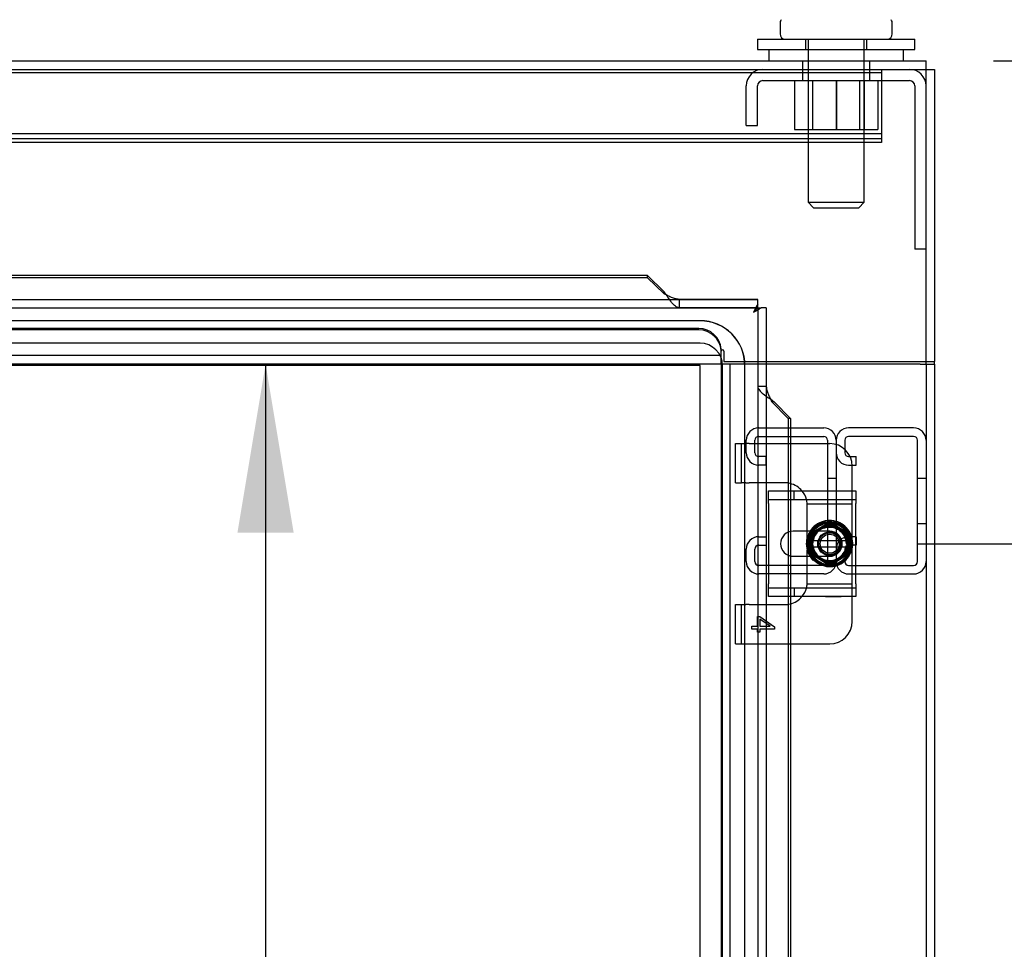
# Model space of a CAD drawing. Header units: inches. Extents: x 1 to 299, y -2 to 199.
# Tile 41 of 68: x 84 to 95, y 124 to 135. Entities that reach past the tile are written whole.
import ezdxf
from ezdxf.enums import TextEntityAlignment as Align
from ezdxf.lldxf.tags import DXFTag

# ---------------------------------------------------------------- set-up
doc = ezdxf.new("R2010")
doc.units = ezdxf.units.IN
doc.header["$MEASUREMENT"] = 0
for name, color, linetype in [('COM42667', 7, 'Continuous'), ('COM42780', 7, 'Continuous'), ('COM50677-1', 7, 'Continuous'), ('COM53933-2', 7, 'Continuous'), ('COM53955-2', 7, 'Continuous'), ('COM53964-2', 7, 'Continuous'), ('COM56144', 7, 'Continuous'), ('COM70220', 7, 'Continuous'), ('COM71178-1', 7, 'Continuous'), ('Default', 7, 'Continuous'), ('NTS18024', 7, 'Continuous'), ('SCC19011', 7, 'Continuous'), ('SCS86414', 7, 'Continuous'), ('SPR20265', 7, 'Continuous'), ('WAF25035', 7, 'Continuous'), ('WAF25377', 7, 'Continuous'), ('WAM254785', 7, 'Continuous')]:
    doc.layers.add(name, color=color, linetype=linetype)
doc.styles.add('SEACAD_Times_New_Roman', font='times.ttf')
tags = doc.linetypes.add('HIDDEN2', pattern=[0.1875, 0.125, -0.0625]).pattern_tags.tags
tags[6:7] = [DXFTag(74, 4), DXFTag(75, 0), DXFTag(340, '0'), DXFTag(46, 0.0), DXFTag(50, 0.0), DXFTag(44, 0.0), DXFTag(45, 0.0)]
tags[4:5] = [DXFTag(74, 4), DXFTag(75, 0), DXFTag(340, '0'), DXFTag(46, 0.0), DXFTag(50, 0.0), DXFTag(44, 0.0), DXFTag(45, 0.0)]
doc.dimstyles.new('HAMMOND_(STH_-_300x200)', dxfattribs={"dimtxt": 1.5, "dimasz": 1.875, "dimexe": 0.75, "dimexo": 0.75, "dimgap": 0.375, "dimtad": 0, "dimtih": 1, "dimtoh": 1, "dimzin": 0, "dimdsep": 46, "dimtxsty": 'SEACAD_Times_New_Roman', "dimblk1": '_SE_FILLED', "dimblk2": '_SE_FILLED', "dimsah": 1, "dimcen": 0.75, "dimadec": 0, "dimazin": 0, "dimtfac": 0.8, "dimtofl": 0, "dimtmove": 0, "dimatfit": 3, "dimfxl": 1, "dimtolj": 1, "dimtzin": 0, "dimarcsym": 0})

# ---------------------------------------------------------------- blocks, each defined once
blk = doc.blocks.new('SE2')
at = {"layer": 'COM42667', "color": 7, "linetype": 'Continuous'}
for p, q in [((92.184, 129.206), (92.184, 129.349)), ((92.184, 129.349), (93.154, 129.349)), ((93.154, 129.349), (93.154, 129.206)), ((92.184, 129.206), (92.184, 128.314)), ((93.154, 128.314), (93.154, 129.206)), ((92.658, 128.901), (92.459, 128.901)), ((92.459, 128.62), (92.658, 128.62)), ((92.184, 128.171), (92.184, 128.314)), ((93.154, 128.314), (93.154, 128.171)), ((93.154, 128.171), (92.184, 128.171))]:
    blk.add_line(p, q, dxfattribs=at)
at = {"layer": 'COM42667', "color": 7, "linetype": 'HIDDEN2'}
for p, q in [((92.468, 129.254), (92.468, 129.349)), ((92.184, 129.254), (93.154, 129.254)), ((92.865, 128.901), (92.658, 128.901)), ((92.658, 128.62), (92.865, 128.62)), ((93.154, 128.266), (92.184, 128.266)), ((92.468, 128.266), (92.468, 128.171)), ((92.817, 128.172), (92.817, 128.171)), ((92.817, 128.172), (92.932, 128.172)), ((92.848, 128.172), (92.848, 128.171)), ((92.927, 128.172), (92.927, 128.171)), ((92.932, 128.172), (92.932, 128.171)), ((92.932, 128.172), (92.957, 128.172)), ((92.957, 128.172), (92.957, 128.171)), ((92.957, 128.172), (92.991, 128.172)), ((92.991, 128.172), (92.991, 128.171))]:
    blk.add_line(p, q, dxfattribs=at)
at = {"layer": 'COM42667', "color": 7, "linetype": 'Continuous'}
blk.add_arc((92.459, 128.76), 0.14, 90, 270, dxfattribs=at)
at = {"layer": 'COM42667', "color": 7, "linetype": 'HIDDEN2'}
blk.add_arc((92.865, 128.76), 0.14, 270, 90, dxfattribs=at)
at = {"layer": 'COM42780', "color": 7, "linetype": 'HIDDEN2'}
for p, q in [((91.815, 129.875), (91.882, 129.875)), ((91.815, 129.438), (91.815, 129.875)), ((91.882, 129.438), (91.882, 129.875)), ((91.882, 129.875), (91.933, 129.875)), ((91.967, 129.875), (91.933, 129.875)), ((91.967, 129.875), (92.427, 129.875)), ((91.815, 129.438), (91.882, 129.438)), ((91.933, 129.438), (91.882, 129.438)), ((91.933, 129.438), (91.967, 129.438)), ((92.365, 129.438), (91.967, 129.438)), ((93.115, 129.253), (93.115, 129.349)), ((92.614, 129.205), (93.115, 129.205)), ((92.615, 129.188), (92.615, 129.2)), ((93.115, 129.205), (93.115, 129.253)), ((93.115, 129.2), (93.115, 129.205)), ((93.115, 129.057), (93.115, 129.2)), ((92.615, 129.057), (92.615, 129.188)), ((92.615, 128.901), (92.615, 129.057)), ((93.115, 128.816), (93.115, 129.057)), ((93.115, 128.463), (93.115, 128.714)), ((92.615, 128.463), (92.615, 128.62)), ((92.615, 128.332), (92.615, 128.463)), ((93.115, 128.32), (93.115, 128.463)), ((92.615, 128.32), (92.615, 128.332)), ((93.115, 128.315), (93.115, 128.32)), ((92.614, 128.315), (93.115, 128.315)), ((93.115, 128.267), (93.115, 128.315)), ((93.115, 128.171), (93.115, 128.267)), ((91.815, 128.082), (91.882, 128.082)), ((91.815, 127.645), (91.815, 128.082)), ((91.882, 127.645), (91.882, 128.082)), ((91.882, 128.082), (91.933, 128.082)), ((91.967, 128.082), (91.933, 128.082)), ((91.967, 128.082), (92.365, 128.082)), ((92.06, 127.841), (92.06, 127.95)), ((92.06, 127.95), (92.088, 127.95)), ((92.088, 127.95), (92.25, 127.835)), ((92.201, 127.841), (92.088, 127.92)), ((92.088, 127.92), (92.088, 127.841)), ((92, 127.81), (92, 127.841)), ((92, 127.841), (92.06, 127.841)), ((92.06, 127.81), (92, 127.81)), ((92.06, 127.777), (92.06, 127.81)), ((92.088, 127.777), (92.06, 127.777)), ((92.088, 127.841), (92.201, 127.841)), ((92.25, 127.81), (92.088, 127.81)), ((92.088, 127.81), (92.088, 127.777)), ((92.25, 127.835), (92.25, 127.81)), ((91.815, 127.645), (91.882, 127.645)), ((91.882, 127.645), (91.933, 127.645)), ((91.933, 127.645), (91.967, 127.645)), ((91.967, 127.645), (92.427, 127.645))]:
    blk.add_line(p, q, dxfattribs=at)
at = {"layer": 'COM42780', "color": 7, "linetype": 'Continuous'}
for p, q in [((92.427, 129.875), (92.865, 129.875)), ((93.115, 129.349), (93.115, 129.625)), ((92.615, 128.826), (92.615, 128.901)), ((92.615, 128.62), (92.615, 128.691)), ((93.115, 127.895), (93.115, 128.171)), ((92.427, 127.645), (92.865, 127.645))]:
    blk.add_line(p, q, dxfattribs=at)
at = {"layer": 'COM42780', "color": 7, "linetype": 'HIDDEN2'}
for radius in [0.195, 0.125, 0.106]:
    blk.add_circle((92.865, 128.76), radius, dxfattribs=at)
at = {"layer": 'COM42780', "color": 7, "linetype": 'Continuous'}
for centre, start, end in [((92.865, 129.625), 0, 90), ((92.365, 129.188), 39.9324, 75.7445), ((92.365, 128.332), 284.2555, 320.0676), ((92.865, 127.895), 270, 0)]:
    blk.add_arc(centre, 0.25, start, end, dxfattribs=at)
at = {"layer": 'COM42780', "color": 7, "linetype": 'HIDDEN2'}
for centre, start, end in [((92.365, 129.188), 75.7445, 90), ((92.365, 129.188), 15.0028, 39.9324), ((92.365, 129.188), 3.8357, 15.0028), ((92.365, 129.188), 2.6763, 3.8357), ((92.365, 128.332), 356.1643, 357.3237), ((92.365, 128.332), 320.0676, 344.9972), ((92.365, 128.332), 344.9972, 356.1643), ((92.365, 128.332), 270, 284.2555)]:
    blk.add_arc(centre, 0.25, start, end, dxfattribs=at)
at = {"layer": 'COM50677-1', "color": 7, "linetype": 'HIDDEN2'}
for p, q in [((92.562, 134.04), (92.562, 133.915)), ((93.312, 133.915), (93.312, 134.04)), ((92.122, 133.915), (93.752, 133.915)), ((91.937, 133.415), (91.937, 133.855)), ((92.062, 133.415), (92.062, 133.855)), ((93.812, 133.855), (93.812, 132.04)), ((91.937, 133.415), (92.062, 133.415)), ((93.937, 132.04), (93.812, 132.04))]:
    blk.add_line(p, q, dxfattribs=at)
for centre, radius, start, end in [((92.122, 133.855), 0.185, 90, 180), ((93.752, 133.855), 0.185, 0, 90), ((92.122, 133.855), 0.06, 90, 180), ((93.752, 133.855), 0.06, 0, 90)]:
    blk.add_arc(centre, radius, start, end, dxfattribs=at)
at = {"layer": 'COM53933-2', "color": 7, "linetype": 'Continuous'}
for p, q in [((63.067, 134.135), (93.937, 134.135)), ((93.937, 133.992), (93.937, 134.135)), ((93.937, 130.79), (93.937, 133.992)), ((92.159, 130.79), (93.937, 130.79))]:
    blk.add_line(p, q, dxfattribs=at)
at = {"layer": 'COM53933-2', "color": 7, "linetype": 'HIDDEN2'}
for p, q in [((92.562, 134.135), (92.562, 134.04)), ((93.312, 134.04), (93.312, 134.135)), ((63.067, 134.04), (93.937, 134.04)), ((91.407, 131.157), (64.597, 131.157)), ((91.407, 131.14), (64.597, 131.14)), ((91.657, 130.855), (64.347, 130.855)), ((91.657, 130.91), (91.656, 130.928)), ((91.657, 130.76), (91.657, 130.91)), ((91.687, 130.903), (91.687, 130.79)), ((91.657, 130.76), (64.347, 130.76)), ((91.687, 130.79), (92.159, 130.79))]:
    blk.add_line(p, q, dxfattribs=at)
blk.add_arc((91.672, 130.903), 0.015, 0, 180, dxfattribs=at)
for centre in [(91.407, 130.91), (91.407, 130.894)]:
    blk.add_ellipse(centre, major_axis=(0.25, 0), ratio=0.984808, start_param=0.071883, end_param=1.570796, dxfattribs=at)
at = {"layer": 'COM53955-2', "color": 7, "linetype": 'Continuous'}
for p, q in [((79.091, 131.748), (90.834, 131.748)), ((79.091, 131.723), (90.834, 131.723)), ((90.834, 131.748), (90.834, 131.723)), ((90.834, 131.748), (91.023, 131.565)), ((90.834, 131.723), (91.023, 131.541)), ((91.023, 131.541), (91.023, 131.565)), ((63.879, 131.48), (92.064, 131.48)), ((92.064, 131.48), (91.189, 131.48)), ((92.064, 131.424), (92.064, 131.48)), ((92.064, 131.48), (92.064, 131.48)), ((92.064, 131.385), (92.064, 131.424)), ((92.016, 131.338), (92.016, 131.337)), ((92.016, 131.337), (92.016, 131.337)), ((92.016, 131.337), (92.016, 131.337)), ((92.016, 131.337), (92.016, 131.337)), ((92.027, 131.348), (92.064, 131.385)), ((92.064, 131.385), (92.103, 131.385)), ((92.159, 131.385), (92.103, 131.385)), ((92.159, 131.385), (92.159, 130.51)), ((92.159, 131.385), (92.159, 131.385)), ((92.159, 131.385), (92.159, 69.043)), ((92.219, 130.344), (92.244, 130.344)), ((92.402, 130.155), (92.219, 130.344)), ((92.244, 130.344), (92.427, 130.155)), ((92.427, 130.155), (92.402, 130.155)), ((92.402, 130.155), (92.402, 129.349)), ((92.427, 130.155), (92.427, 129.349)), ((92.402, 128.889), (92.402, 128.632)), ((92.427, 128.897), (92.427, 128.623)), ((92.402, 128.171), (92.402, 104.777)), ((92.427, 128.171), (92.427, 104.777))]:
    blk.add_line(p, q, dxfattribs=at)
at = {"layer": 'COM53955-2', "color": 7, "linetype": 'HIDDEN2'}
for p, q in [((91.055, 131.525), (91.055, 131.518)), ((91.189, 131.48), (91.189, 131.386)), ((92.064, 131.386), (91.189, 131.386)), ((63.879, 131.385), (92.064, 131.385)), ((92.064, 131.385), (92.064, 69.043)), ((92.065, 131.385), (92.065, 130.51)), ((92.159, 130.51), (92.065, 130.51)), ((92.197, 130.376), (92.204, 130.376)), ((92.402, 129.349), (92.402, 128.889)), ((92.427, 129.349), (92.427, 128.897)), ((92.402, 128.632), (92.402, 128.171)), ((92.427, 128.623), (92.427, 128.171))]:
    blk.add_line(p, q, dxfattribs=at)
at = {"layer": 'COM53955-2', "color": 7, "linetype": 'Continuous'}
for centre, radius, start, end in [((92.887, 130.916), 0.967, 148.2614, 154.1309), ((91.536, 132.314), 1.088, 296.1959, 301.4118)]:
    blk.add_arc(centre, radius, start, end, dxfattribs=at)
for points in [[(91.055, 131.518), (91.044, 131.534), (91.034, 131.55), (91.023, 131.565)], [(92.197, 130.376), (92.213, 130.365), (92.229, 130.355), (92.244, 130.344)]]:
    blk.add_open_spline(points, degree=3, dxfattribs=at)
for points in [[(91.189, 131.48), (91.175, 131.481), (91.161, 131.483), (91.134, 131.49), (91.12, 131.495), (91.092, 131.506), (91.078, 131.513), (91.051, 131.527), (91.037, 131.534), (91.023, 131.541)], [(92.159, 130.51), (92.16, 130.496), (92.162, 130.482), (92.169, 130.455), (92.174, 130.441), (92.185, 130.413), (92.192, 130.399), (92.206, 130.372), (92.213, 130.358), (92.219, 130.344)]]:
    blk.add_open_spline(points, degree=3, knots=[0, 0, 0, 0, 0.25, 0.25, 0.5, 0.5, 0.75, 0.75, 1, 1, 1, 1], dxfattribs=at)
at = {"layer": 'COM53955-2', "color": 7, "linetype": 'HIDDEN2'}
for points, knots in [([(91.189, 131.386), (91.175, 131.388), (91.161, 131.394), (91.134, 131.415), (91.12, 131.429), (91.092, 131.463), (91.078, 131.483), (91.061, 131.508), (91.058, 131.513), (91.055, 131.518)], [0, 0, 0, 0, 0.25, 0.25, 0.5, 0.5, 0.75, 0.75, 0.8084861, 0.8084861, 0.8084861, 0.8084861]), ([(92.065, 130.51), (92.066, 130.496), (92.073, 130.482), (92.093, 130.455), (92.108, 130.441), (92.142, 130.413), (92.162, 130.399), (92.187, 130.382), (92.192, 130.379), (92.197, 130.376)], [0, 0, 0, 0, 0.25, 0.25, 0.5, 0.5, 0.75, 0.75, 0.8085947, 0.8085947, 0.8085947, 0.8085947])]:
    blk.add_open_spline(points, degree=3, knots=knots, dxfattribs=at)
at = {"layer": 'COM53964-2', "color": 7, "linetype": 'HIDDEN2'}
for p, q in [((92.075, 130.049), (92.799, 130.049)), ((93.799, 130.049), (93.075, 130.049)), ((91.937, 129.773), (91.937, 129.911)), ((92.032, 129.773), (92.032, 129.911)), ((92.075, 129.954), (92.799, 129.954)), ((92.842, 129.911), (92.842, 128.562)), ((92.937, 129.911), (92.937, 129.773)), ((92.937, 129.911), (92.937, 128.562)), ((93.032, 129.911), (93.032, 129.773)), ((93.799, 129.954), (93.075, 129.954)), ((93.842, 128.562), (93.842, 129.911)), ((92.158, 129.73), (92.075, 129.73)), ((92.158, 129.635), (92.075, 129.635)), ((92.158, 129.635), (92.158, 129.73)), ((93.075, 129.73), (93.158, 129.73)), ((93.075, 129.635), (93.158, 129.635)), ((93.158, 129.635), (93.158, 129.73)), ((92.937, 129.487), (92.842, 129.487)), ((93.937, 129.487), (93.842, 129.487)), ((93.842, 128.987), (93.937, 128.987)), ((92.075, 128.838), (92.158, 128.838)), ((92.158, 128.838), (92.158, 128.743)), ((93.158, 128.838), (93.075, 128.838)), ((93.158, 128.838), (93.158, 128.743)), ((91.937, 128.562), (91.937, 128.7)), ((92.032, 128.562), (92.032, 128.7)), ((92.075, 128.743), (92.158, 128.743)), ((92.937, 128.7), (92.937, 128.562)), ((93.032, 128.7), (93.032, 128.562)), ((93.158, 128.743), (93.075, 128.743)), ((92.799, 128.519), (92.075, 128.519)), ((93.075, 128.519), (93.799, 128.519)), ((92.799, 128.424), (92.075, 128.424)), ((93.075, 128.424), (93.799, 128.424))]:
    blk.add_line(p, q, dxfattribs=at)
for centre, radius, start, end in [((92.075, 129.911), 0.138, 90, 180), ((92.799, 129.911), 0.138, 0, 90), ((93.075, 129.911), 0.138, 90, 180), ((93.799, 129.911), 0.138, 0, 90), ((92.075, 129.911), 0.043, 90, 180), ((92.799, 129.911), 0.043, 0, 90), ((93.075, 129.911), 0.043, 90, 180), ((93.799, 129.911), 0.043, 0, 90), ((92.075, 129.773), 0.138, 180, 270), ((92.075, 129.773), 0.043, 180, 270), ((93.075, 129.773), 0.138, 180, 270), ((93.075, 129.773), 0.043, 180, 270), ((92.075, 128.7), 0.138, 90, 180), ((93.075, 128.7), 0.138, 90, 180), ((92.075, 128.7), 0.043, 90, 180), ((93.075, 128.7), 0.043, 90, 180), ((92.075, 128.562), 0.138, 180, 270), ((92.075, 128.562), 0.043, 180, 270), ((92.799, 128.562), 0.043, 270, 0), ((92.799, 128.562), 0.138, 270, 0), ((93.075, 128.562), 0.138, 180, 270), ((93.075, 128.562), 0.043, 180, 270), ((93.799, 128.562), 0.043, 270, 0), ((93.799, 128.562), 0.138, 270, 0)]:
    blk.add_arc(centre, radius, start, end, dxfattribs=at)
at = {"layer": 'COM56144', "color": 7, "linetype": 'HIDDEN2'}
for p, q in [((93.44, 134.04), (93.44, 133.997)), ((93.44, 134), (63.565, 134)), ((93.44, 133.997), (93.44, 133.27)), ((93.44, 133.321), (63.565, 133.321)), ((93.44, 133.267), (63.565, 133.267)), ((93.44, 133.27), (93.44, 133.227)), ((93.44, 133.227), (63.565, 133.227))]:
    blk.add_line(p, q, dxfattribs=at)
at = {"layer": 'COM70220', "color": 7, "linetype": 'HIDDEN2'}
for p, q in [((91.422, 131.242), (64.522, 131.242)), ((91.422, 131.241), (64.522, 131.241)), ((91.422, 130.992), (64.522, 130.992)), ((91.422, 130.743), (64.522, 130.743)), ((91.422, 130.742), (64.522, 130.742)), ((91.422, 69.687), (91.422, 130.742)), ((91.423, 69.687), (91.423, 130.742)), ((91.672, 69.687), (91.672, 130.742)), ((91.921, 69.687), (91.921, 130.742)), ((91.922, 69.687), (91.922, 130.742))]:
    blk.add_line(p, q, dxfattribs=at)
for radius in [0.5, 0.499, 0.25, 0.001]:
    blk.add_arc((91.422, 130.742), radius, 0, 90, dxfattribs=at)
at = {"layer": 'COM71178-1', "color": 7, "linetype": 'Continuous'}
for p, q in [((93.937, 134.04), (94.032, 134.04)), ((94.032, 134.04), (94.032, 130.79)), ((93.872, 130.76), (92.159, 130.76)), ((93.872, 130.76), (94.032, 130.76)), ((93.937, 130.76), (93.937, 130.79)), ((93.937, 130.79), (94.032, 130.79)), ((94.032, 130.76), (94.032, 130.79)), ((94.032, 130.76), (94.032, 69.45))]:
    blk.add_line(p, q, dxfattribs=at)
at = {"layer": 'COM71178-1', "color": 7, "linetype": 'HIDDEN2'}
for p, q in [((91.752, 130.76), (91.657, 130.76)), ((91.657, 130.76), (91.657, 69.45)), ((91.817, 130.76), (91.752, 130.76)), ((91.752, 130.76), (91.752, 69.45)), ((92.159, 130.76), (91.817, 130.76)), ((93.937, 130.76), (93.937, 69.45))]:
    blk.add_line(p, q, dxfattribs=at)
at = {"layer": 'NTS18024', "color": 7, "linetype": 'HIDDEN2'}
for p, q in [((92.472, 133.915), (92.472, 133.37)), ((92.625, 133.915), (92.625, 133.37)), ((92.674, 133.915), (92.674, 133.37)), ((92.937, 133.915), (92.937, 133.37)), ((92.941, 133.915), (92.941, 133.37)), ((93.2, 133.37), (93.2, 133.915)), ((93.25, 133.915), (93.25, 133.37)), ((93.402, 133.915), (93.402, 133.37)), ((92.472, 133.37), (92.941, 133.37)), ((92.941, 133.37), (93.402, 133.37))]:
    blk.add_line(p, q, dxfattribs=at)
at = {"layer": 'SCC19011', "color": 7, "linetype": 'Continuous'}
for p, q in [((92.865, 129.001), (92.65, 128.869)), ((93.08, 128.869), (92.865, 129.001)), ((92.65, 128.869), (92.65, 128.794)), ((93.08, 128.794), (93.08, 128.869)), ((92.65, 128.794), (92.65, 128.726)), ((92.67, 128.794), (92.65, 128.794)), ((92.681, 128.794), (92.67, 128.794)), ((93.049, 128.794), (92.681, 128.794)), ((93.06, 128.794), (93.049, 128.794)), ((93.08, 128.794), (93.06, 128.794)), ((93.08, 128.726), (93.08, 128.794)), ((92.65, 128.726), (92.65, 128.651)), ((92.65, 128.726), (92.67, 128.726)), ((92.65, 128.651), (92.865, 128.519)), ((92.67, 128.726), (92.681, 128.726)), ((92.681, 128.726), (93.049, 128.726)), ((92.865, 128.519), (93.08, 128.651)), ((93.049, 128.726), (93.06, 128.726)), ((93.06, 128.726), (93.08, 128.726)), ((93.08, 128.651), (93.08, 128.726))]:
    blk.add_line(p, q, dxfattribs=at)
at = {"layer": 'SCC19011', "color": 7, "linetype": 'HIDDEN2'}
blk.add_circle((92.865, 128.76), 0.122, dxfattribs=at)
at = {"layer": 'SCC19011', "color": 7, "linetype": 'Continuous'}
for radius, start, end in [(0.188, 10.4474, 169.5526), (0.187, 190.4474, 349.5526)]:
    blk.add_arc((92.865, 128.76), radius, start, end, dxfattribs=at)
at = {"layer": 'SCS86414', "color": 7, "linetype": 'Continuous'}
for p, q in [((92.312, 134.554), (92.312, 134.435)), ((93.562, 134.435), (93.562, 134.554))]:
    blk.add_line(p, q, dxfattribs=at)
at = {"layer": 'SCS86414', "color": 7, "linetype": 'HIDDEN2'}
for p, q in [((92.625, 134.375), (92.625, 132.56)), ((93.249, 132.56), (93.249, 134.375)), ((92.625, 132.56), (93.249, 132.56)), ((92.625, 132.56), (92.685, 132.5)), ((92.685, 132.5), (93.189, 132.5)), ((93.189, 132.5), (93.249, 132.56))]:
    blk.add_line(p, q, dxfattribs=at)
at = {"layer": 'SCS86414', "color": 7, "linetype": 'Continuous'}
for centre, start, end in [((92.372, 134.554), 140.3214, 180), ((93.502, 134.554), 0, 39.6786), ((92.372, 134.435), 180, 270), ((93.502, 134.435), 270, 0)]:
    blk.add_arc(centre, 0.06, start, end, dxfattribs=at)
at = {"layer": 'SPR20265', "color": 7, "linetype": 'HIDDEN2'}
for p, q in [((93.048, 128.76), (93.083, 128.76)), ((92.68, 128.575), (92.705, 128.6))]:
    blk.add_line(p, q, dxfattribs=at)
for points, knots in [([(93.048, 128.63), (93.062, 128.65), (93.087, 128.7), (93.095, 128.789), (93.064, 128.88), (92.999, 128.951), (92.911, 128.989), (92.815, 128.989), (92.728, 128.95), (92.663, 128.88), (92.631, 128.789), (92.639, 128.693), (92.683, 128.609), (92.758, 128.549), (92.851, 128.523), (92.946, 128.536), (93.028, 128.586), (93.084, 128.664), (93.104, 128.757), (93.087, 128.851), (93.034, 128.931), (92.954, 128.984), (92.86, 129.001), (92.766, 128.981), (92.688, 128.926), (92.637, 128.845), (92.622, 128.75), (92.644, 128.657), (92.701, 128.579), (92.782, 128.53), (92.877, 128.515), (92.97, 128.538), (93.047, 128.594), (93.097, 128.677), (93.112, 128.771), (93.09, 128.864), (93.034, 128.942), (92.953, 128.993), (92.859, 129.009), (92.765, 128.989), (92.686, 128.935), (92.633, 128.855), (92.614, 128.761), (92.629, 128.68), (92.653, 128.635), (92.664, 128.619)], [0.1477724, 0.1477724, 0.1477724, 0.1477724, 0.156529, 0.1676234, 0.1787178, 0.1898116, 0.200905, 0.2119972, 0.2230929, 0.2341872, 0.2452831, 0.2563771, 0.2674708, 0.2785654, 0.28966, 0.3007576, 0.3118528, 0.3229492, 0.3340432, 0.3451384, 0.3562353, 0.3673323, 0.3784297, 0.3895246, 0.4006213, 0.4117166, 0.4228156, 0.4339132, 0.4450112, 0.4561079, 0.4672039, 0.4783017, 0.4893995, 0.5004992, 0.5115966, 0.5226954, 0.5337915, 0.544891, 0.5559893, 0.5670899, 0.5781889, 0.5892874, 0.6003855, 0.6114838, 0.6182179, 0.6182179, 0.6182179, 0.6182179]), ([(92.655, 128.619), (92.668, 128.599), (92.705, 128.558), (92.781, 128.514), (92.875, 128.5), (92.969, 128.52), (93.048, 128.574), (93.103, 128.651), (93.127, 128.744), (93.116, 128.839), (93.071, 128.923), (93, 128.987), (92.91, 129.02), (92.815, 129.02), (92.728, 128.986), (92.674, 128.94), (92.652, 128.909), (92.647, 128.901)], [0.8028925, 0.8028925, 0.8028925, 0.8028925, 0.8112914, 0.8223931, 0.8334948, 0.8445983, 0.8557003, 0.8668021, 0.8779027, 0.8890041, 0.9001067, 0.9112098, 0.9223136, 0.9334157, 0.9445065, 0.955056, 0.9580988, 0.9580988, 0.9580988, 0.9580988]), ([(92.743, 128.98), (92.738, 128.977), (92.705, 128.958), (92.677, 128.93), (92.658, 128.903), (92.657, 128.902)], [0.75353292, 0.75353292, 0.75353292, 0.75353292, 0.75578627, 0.7668873, 0.7674218, 0.7674218, 0.7674218, 0.7674218]), ([(92.811, 128.969), (92.815, 128.97), (92.846, 128.977), (92.884, 128.977), (92.916, 128.97), (92.922, 128.968)], [0.25678082, 0.25678082, 0.25678082, 0.25678082, 0.25874448, 0.26985449, 0.27231226, 0.27231226, 0.27231226, 0.27231226]), ([(92.913, 128.974), (92.884, 128.981), (92.852, 128.981), (92.821, 128.975), (92.821, 128.975)], [0.03475197, 0.03475197, 0.03475197, 0.03475197, 0.04560719, 0.0457885, 0.0457885, 0.0457885, 0.0457885]), ([(92.829, 128.981), (92.833, 128.982), (92.856, 128.985), (92.88, 128.984), (92.9, 128.981)], [0.068386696, 0.068386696, 0.068386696, 0.068386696, 0.069853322, 0.07824608, 0.07824608, 0.07824608, 0.07824608]), ([(92.705, 128.6), (92.686, 128.622), (92.651, 128.668), (92.633, 128.76), (92.65, 128.837), (92.672, 128.876), (92.682, 128.89)], [0, 0, 0, 0, 0.01124685, 0.02526822, 0.0367371, 0.04373616, 0.04373616, 0.04373616, 0.04373616]), ([(92.692, 128.897), (92.685, 128.888), (92.661, 128.853), (92.638, 128.782), (92.648, 128.691), (92.677, 128.64), (92.693, 128.619)], [0.06397395, 0.06397395, 0.06397395, 0.06397395, 0.06779157, 0.07888132, 0.08997324, 0.09942571, 0.09942571, 0.09942571, 0.09942571]), ([(92.648, 128.78), (92.65, 128.793), (92.657, 128.832), (92.677, 128.873), (92.697, 128.897), (92.7, 128.901)], [0.21995858, 0.21995858, 0.21995858, 0.21995858, 0.22541447, 0.23652458, 0.23853227, 0.23853227, 0.23853227, 0.23853227]), ([(92.722, 128.606), (92.719, 128.609), (92.697, 128.63), (92.665, 128.68), (92.65, 128.76), (92.666, 128.84), (92.7, 128.893), (92.726, 128.916), (92.732, 128.921)], [0.37922098, 0.37922098, 0.37922098, 0.37922098, 0.38094922, 0.39205781, 0.40316665, 0.41427643, 0.42538516, 0.42868152, 0.42868152, 0.42868152, 0.42868152]), ([(92.974, 128.936), (92.985, 128.93), (93.016, 128.905), (93.056, 128.851), (93.076, 128.771), (93.064, 128.691), (93.022, 128.62), (92.956, 128.571), (92.877, 128.551), (92.796, 128.563), (92.726, 128.605), (92.677, 128.671), (92.658, 128.75), (92.671, 128.831), (92.714, 128.901), (92.781, 128.948), (92.86, 128.966), (92.941, 128.951), (93.009, 128.905), (93.054, 128.837), (93.068, 128.756), (93.05, 128.676), (93.001, 128.61), (92.931, 128.569), (92.849, 128.559), (92.771, 128.583), (92.708, 128.635), (92.672, 128.709), (92.668, 128.791), (92.697, 128.867), (92.755, 128.925), (92.831, 128.955), (92.913, 128.952), (92.987, 128.915), (93.039, 128.852), (93.061, 128.773), (93.048, 128.692), (93.013, 128.637), (92.984, 128.613), (92.975, 128.606)], [0.464438, 0.464438, 0.464438, 0.464438, 0.4698156, 0.4809232, 0.4920326, 0.503138, 0.5142446, 0.52535, 0.5364578, 0.547565, 0.5586721, 0.5697781, 0.5808823, 0.5919888, 0.603094, 0.6142018, 0.6253066, 0.6364118, 0.6475152, 0.6586197, 0.6697249, 0.6808298, 0.6919358, 0.7030382, 0.714142, 0.7252447, 0.7363492, 0.7474536, 0.7585562, 0.7696589, 0.7807596, 0.7918635, 0.8029663, 0.8140692, 0.8251712, 0.836271, 0.8473724, 0.8584731, 0.862923, 0.862923, 0.862923, 0.862923]), ([(92.78, 128.95), (92.78, 128.95), (92.804, 128.961), (92.858, 128.973), (92.917, 128.963), (92.946, 128.951), (92.951, 128.949)], [0.43640128, 0.43640128, 0.43640128, 0.43640128, 0.43649234, 0.44759977, 0.45870607, 0.46079764, 0.46079764, 0.46079764, 0.46079764]), ([(92.797, 128.932), (92.814, 128.939), (92.857, 128.949), (92.923, 128.939), (92.983, 128.906), (93.036, 128.844), (93.045, 128.793), (93.048, 128.76)], [0.95046325, 0.95046325, 0.95046325, 0.95046325, 0.95824793, 0.96865358, 0.9770936, 0.98730809, 1, 1, 1, 1]), ([(93.022, 128.907), (93.027, 128.901), (93.049, 128.874), (93.077, 128.818), (93.082, 128.736), (93.06, 128.663), (93.031, 128.625), (93.015, 128.61)], [0.28879014, 0.28879014, 0.28879014, 0.28879014, 0.29207573, 0.30318617, 0.31429358, 0.32540417, 0.3342706, 0.3342706, 0.3342706, 0.3342706]), ([(93.083, 128.76), (93.08, 128.794), (93.072, 128.843), (93.043, 128.889), (93.028, 128.905)], [0, 0, 0, 0, 0.01093327, 0.01877746, 0.01877746, 0.01877746, 0.01877746]), ([(93.045, 128.891), (93.046, 128.889), (93.062, 128.866), (93.085, 128.815), (93.09, 128.733), (93.068, 128.666), (93.044, 128.63), (93.033, 128.617)], [0.10246721, 0.10246721, 0.10246721, 0.10246721, 0.10318825, 0.11429938, 0.12541305, 0.13652493, 0.1433012, 0.1433012, 0.1433012, 0.1433012]), ([(92.685, 128.712), (92.684, 128.714), (92.677, 128.742), (92.677, 128.774), (92.684, 128.803), (92.684, 128.805)], [0.91315801, 0.91315801, 0.91315801, 0.91315801, 0.91397592, 0.92507741, 0.92612869, 0.92612869, 0.92612869, 0.92612869]), ([(92.698, 128.619), (92.687, 128.632), (92.663, 128.669), (92.651, 128.712), (92.648, 128.738)], [0.19601695, 0.19601695, 0.19601695, 0.19601695, 0.20319267, 0.2141853, 0.2141853, 0.2141853, 0.2141853]), ([(92.938, 128.561), (92.937, 128.56), (92.91, 128.551), (92.861, 128.545), (92.814, 128.554), (92.794, 128.561)], [0.34696827, 0.34696827, 0.34696827, 0.34696827, 0.34762453, 0.35873317, 0.3673569, 0.3673569, 0.3673569, 0.3673569]), ([(92.907, 128.544), (92.893, 128.542), (92.863, 128.539), (92.834, 128.542), (92.819, 128.546)], [0.16392013, 0.16392013, 0.16392013, 0.16392013, 0.1698589, 0.17613515, 0.17613515, 0.17613515, 0.17613515]), ([(92.831, 128.54), (92.844, 128.538), (92.868, 128.536), (92.892, 128.538), (92.903, 128.54)], [0.11859672, 0.11859672, 0.11859672, 0.11859672, 0.123252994, 0.1271342, 0.1271342, 0.1271342, 0.1271342])]:
    blk.add_open_spline(points, degree=3, knots=knots, dxfattribs=at)
at = {"layer": 'SPR20265', "color": 7, "linetype": 'Continuous'}
for points, knots in [([(92.647, 128.901), (92.635, 128.882), (92.613, 128.836), (92.599, 128.757), (92.614, 128.675), (92.636, 128.634), (92.647, 128.619)], [0.95809881, 0.95809881, 0.95809881, 0.95809881, 0.9661238, 0.97598802, 0.98694613, 0.99365696, 0.99365696, 0.99365696, 0.99365696]), ([(92.657, 128.902), (92.64, 128.877), (92.614, 128.821), (92.609, 128.727), (92.63, 128.659), (92.65, 128.625), (92.655, 128.619)], [0.7674218, 0.7674218, 0.7674218, 0.7674218, 0.77798983, 0.7890906, 0.80019147, 0.80289251, 0.80289251, 0.80289251, 0.80289251])]:
    blk.add_open_spline(points, degree=3, knots=knots, dxfattribs=at)
at = {"layer": 'SPR20265', "color": 7, "linetype": 'HIDDEN2'}
blk.add_open_spline([(92.647, 128.619), (92.656, 128.604), (92.668, 128.59), (92.68, 128.575)], degree=3, dxfattribs=at)
at = {"layer": 'WAF25035', "color": 7, "linetype": 'Continuous'}
blk.add_circle((92.865, 128.76), 0.25, dxfattribs=at)
at = {"layer": 'WAF25035', "color": 7, "linetype": 'HIDDEN2'}
blk.add_circle((92.865, 128.76), 0.133, dxfattribs=at)
at = {"layer": 'WAF25377', "color": 7, "linetype": 'Continuous'}
for p, q in [((92.062, 134.375), (93.812, 134.375)), ((92.062, 134.375), (92.062, 134.26)), ((93.812, 134.26), (93.812, 134.375)), ((92.062, 134.26), (93.812, 134.26))]:
    blk.add_line(p, q, dxfattribs=at)
at = {"layer": 'WAF25377', "color": 7, "linetype": 'HIDDEN2'}
for p, q in [((92.597, 134.375), (92.597, 134.26)), ((93.277, 134.26), (93.277, 134.375))]:
    blk.add_line(p, q, dxfattribs=at)
at = {"layer": 'WAM254785', "color": 7, "linetype": 'Continuous'}
for p, q in [((92.187, 134.26), (92.187, 134.135)), ((93.687, 134.135), (93.687, 134.26))]:
    blk.add_line(p, q, dxfattribs=at)
at = {"layer": 'WAM254785', "color": 7, "linetype": 'HIDDEN2'}
for p, q in [((92.625, 134.26), (92.625, 134.135)), ((93.25, 134.135), (93.25, 134.26))]:
    blk.add_line(p, q, dxfattribs=at)
blk = doc.blocks.new('DMBLK2848')
at = {"layer": 'Default', "linetype": 'Continuous'}
for points in [[(97.784, 132.26), (97.471, 134.135), (97.159, 132.26)], [(97.784, 130.635), (97.159, 130.635), (97.471, 128.76)]]:
    blk.add_hatch(color=7, dxfattribs=at).paths.add_polyline_path(points)
at = {"layer": 'Default', "color": 7, "linetype": 'Continuous'}
for p, q in [((94.687, 134.135), (98.221, 134.135)), ((97.471, 134.135), (97.471, 132.723)), ((97.471, 130.698), (97.471, 128.76)), ((93.833, 128.76), (98.221, 128.76))]:
    blk.add_line(p, q, dxfattribs=at)
at = {"layer": 'Default', "color": 7, "linetype": 'Continuous', "style": 'SEACAD_Times_New_Roman'}
blk.add_text('5.38', height=1.5, dxfattribs=at).set_placement((95.481, 132.198), align=Align.TOP_LEFT)
blk = doc.blocks.new('_SE_FILLED')
at = {"color": 0}
blk.add_line((0, 0), (-1, 0), dxfattribs=at)
blk.add_solid([(0, 0), (-1, -0.1665), (-1, 0.1665), (0, 0)], dxfattribs=at)
blk = doc.blocks.new('DMBLK2849')
at = {"layer": 'Default', "linetype": 'Continuous'}
for points in [[(102.557, 132.26), (102.245, 134.135), (101.932, 132.26)], [(102.557, 105.589), (101.932, 105.589), (102.245, 103.714)]]:
    blk.add_hatch(color=7, dxfattribs=at).paths.add_polyline_path(points)
at = {"layer": 'Default', "color": 7, "linetype": 'Continuous'}
for p, q in [((94.687, 134.135), (102.995, 134.135)), ((102.245, 134.135), (102.245, 120.199)), ((102.245, 118.174), (102.245, 103.714)), ((93.909, 103.714), (102.995, 103.714))]:
    blk.add_line(p, q, dxfattribs=at)
at = {"layer": 'Default', "color": 7, "linetype": 'Continuous', "style": 'SEACAD_Times_New_Roman'}
blk.add_text('30.42', height=1.5, dxfattribs=at).set_placement((99.685, 119.674), align=Align.TOP_LEFT)
blk = doc.blocks.new('DMBLK2850')
at = {"layer": 'Default', "linetype": 'Continuous'}
for points in [[(109.16, 132.26), (108.847, 134.135), (108.535, 132.26)], [(109.16, 101.986), (108.535, 101.986), (108.847, 100.111)]]:
    blk.add_hatch(color=7, dxfattribs=at).paths.add_polyline_path(points)
at = {"layer": 'Default', "color": 7, "linetype": 'Continuous'}
for p, q in [((94.687, 134.135), (109.597, 134.135)), ((108.847, 134.135), (108.847, 118.398)), ((108.847, 116.373), (108.847, 100.111)), ((93.904, 100.111), (109.597, 100.111))]:
    blk.add_line(p, q, dxfattribs=at)
at = {"layer": 'Default', "color": 7, "linetype": 'Continuous', "style": 'SEACAD_Times_New_Roman'}
blk.add_text('34.02', height=1.5, dxfattribs=at).set_placement((106.288, 117.873), align=Align.TOP_LEFT)
blk = doc.blocks.new('DMBLK2852')
at = {"layer": 'Default', "linetype": 'Continuous'}
for points in [[(64.847, 144.707), (62.972, 144.394), (64.847, 144.082)], [(92.157, 144.707), (92.157, 144.082), (94.032, 144.394)]]:
    blk.add_hatch(color=7, dxfattribs=at).paths.add_polyline_path(points)
at = {"layer": 'Default', "color": 7, "linetype": 'Continuous'}
for p, q in [((62.972, 134.79), (62.972, 145.144)), ((94.032, 134.79), (94.032, 145.144)), ((75.418, 144.394), (62.972, 144.394)), ((94.032, 144.394), (81.586, 144.394))]:
    blk.add_line(p, q, dxfattribs=at)
at = {"layer": 'Default', "color": 7, "linetype": 'Continuous', "style": 'SEACAD_Times_New_Roman'}
blk.add_text('31.06', height=1.5, dxfattribs=at).set_placement((75.943, 145.144), align=Align.TOP_LEFT)
blk = doc.blocks.new('DMBLK2863')
at = {"layer": 'Default', "linetype": 'Continuous'}
for points in [[(86.274, 128.885), (86.899, 128.885), (86.587, 130.76)], [(86.274, 71.561), (86.587, 69.686), (86.899, 71.561)]]:
    blk.add_hatch(color=7, dxfattribs=at).paths.add_polyline_path(points)
at = {"layer": 'Default', "color": 7, "linetype": 'Continuous'}
for p, q in [((86.587, 130.76), (86.587, 101.498)), ((86.587, 99.473), (86.587, 69.686))]:
    blk.add_line(p, q, dxfattribs=at)
at = {"layer": 'Default', "color": 7, "linetype": 'Continuous', "style": 'SEACAD_Times_New_Roman'}
blk.add_text('61.07', height=1.5, dxfattribs=at).set_placement((84.028, 100.973), align=Align.TOP_LEFT)
blk = doc.blocks.new('DMBLK2864')
at = {"layer": 'Default', "linetype": 'Continuous'}
for points in [[(66.396, 115.289), (66.396, 115.914), (64.521, 115.601)], [(89.548, 115.289), (91.423, 115.601), (89.548, 115.914)]]:
    blk.add_hatch(color=7, dxfattribs=at).paths.add_polyline_path(points)
at = {"layer": 'Default', "color": 7, "linetype": 'Continuous'}
for p, q in [((64.521, 115.601), (74.887, 115.601)), ((81.056, 115.601), (91.423, 115.601))]:
    blk.add_line(p, q, dxfattribs=at)
at = {"layer": 'Default', "color": 7, "linetype": 'Continuous', "style": 'SEACAD_Times_New_Roman'}
blk.add_text('26.90', height=1.5, dxfattribs=at).set_placement((75.412, 116.351), align=Align.TOP_LEFT)
blk = doc.blocks.new('DMBLK2865')
at = {"layer": 'Default', "linetype": 'Continuous'}
for points in [[(80.377, 140.923), (78.502, 140.611), (80.377, 140.298)], [(92.157, 140.923), (92.157, 140.298), (94.032, 140.611)]]:
    blk.add_hatch(color=7, dxfattribs=at).paths.add_polyline_path(points)
at = {"layer": 'Default', "color": 7, "linetype": 'Continuous'}
for p, q in [((78.502, 133.007), (78.502, 141.361)), ((94.032, 134.79), (94.032, 141.361)), ((83.183, 140.611), (78.502, 140.611)), ((94.032, 140.611), (89.351, 140.611))]:
    blk.add_line(p, q, dxfattribs=at)
at = {"layer": 'Default', "color": 7, "linetype": 'Continuous', "style": 'SEACAD_Times_New_Roman'}
for s, p in [('15.53', (83.708, 141.361)), ('TYP', (84.17, 139.111))]:
    blk.add_text(s, height=1.5, dxfattribs=at).set_placement(p, align=Align.TOP_LEFT)
blk = doc.blocks.new('DMBLK2866')
at = {"layer": 'Default', "linetype": 'Continuous'}
for points in [[(116.148, 132.26), (115.836, 134.135), (115.523, 132.26)], [(116.148, 63.95), (115.523, 63.95), (115.836, 62.075)]]:
    blk.add_hatch(color=7, dxfattribs=at).paths.add_polyline_path(points)
at = {"layer": 'Default', "color": 7, "linetype": 'Continuous'}
for p, q in [((94.687, 134.135), (116.586, 134.135)), ((115.836, 134.135), (115.836, 99.38)), ((115.836, 97.355), (115.836, 62.075)), ((94.687, 62.075), (116.586, 62.075))]:
    blk.add_line(p, q, dxfattribs=at)
at = {"layer": 'Default', "color": 7, "linetype": 'Continuous', "style": 'SEACAD_Times_New_Roman'}
blk.add_text('72.06', height=1.5, dxfattribs=at).set_placement((113.276, 98.855), align=Align.TOP_LEFT)

msp = doc.modelspace()

# ---------------------------------------------------------------- block references
at = {"layer": 'Default'}
msp.add_blockref('SE2', (0, 0), dxfattribs=at)

# ---------------------------------------------------------------- dimensions: what is measured, and where the dimension line sits
at = {"layer": 'Default', "color": 7, "linetype": 'Continuous'}
for base, p1, p2, text, picture, middle in [((62.972, 144.394), (94.032, 134.04), (62.972, 134.04), '\\A1;<>', 'DMBLK2852', (78.502, 144.394)), ((78.502, 140.611), (94.032, 130.79), (78.502, 132.257), '\\A1;<>\\PTYP', 'DMBLK2865', (86.267, 140.611))]:
    dim = msp.add_linear_dim(base=base, p1=p1, p2=p2, text=text, dimstyle='HAMMOND_(STH_-_300x200)', dxfattribs=at)
    dim.commit()
    dim.dimension.update_dxf_attribs({"geometry": picture, "text_midpoint": middle, "dimtype": 160})
for base, p1, p2, angle, picture, middle, dimtype in [((97.471040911, 128.760166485), (93.937024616, 134.135166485), (93.082524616, 128.760166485), 90, 'DMBLK2848', (97.471040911, 131.447666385), 160), ((108.847, 100.111), (93.937, 134.135), (93.154, 100.111), 90, 'DMBLK2850', (108.847, 117.123), 160), ((102.245, 103.714), (93.937, 134.135), (93.159, 103.714), 90, 'DMBLK2849', (102.245, 118.924), 160), ((115.836, 134.135), (93.937, 134.135), (93.937, 62.075), 270, 'DMBLK2866', (115.836, 98.105), 161), ((64.521, 115.601), (64.521, 130.742), (91.423, 130.742), 0, 'DMBLK2864', (77.972, 115.601), 161), ((86.587, 130.76), (91.657, 130.76), (91.422, 69.686), 269.7791, 'DMBLK2863', (86.587, 100.223), 161)]:
    dim = msp.add_linear_dim(base=base, p1=p1, p2=p2, angle=angle, text='\\A1;<>', dimstyle='HAMMOND_(STH_-_300x200)', dxfattribs=at)
    dim.commit()
    dim.dimension.update_dxf_attribs({"geometry": picture, "text_midpoint": middle, "dimtype": dimtype})

doc.saveas('drawing.dxf')
